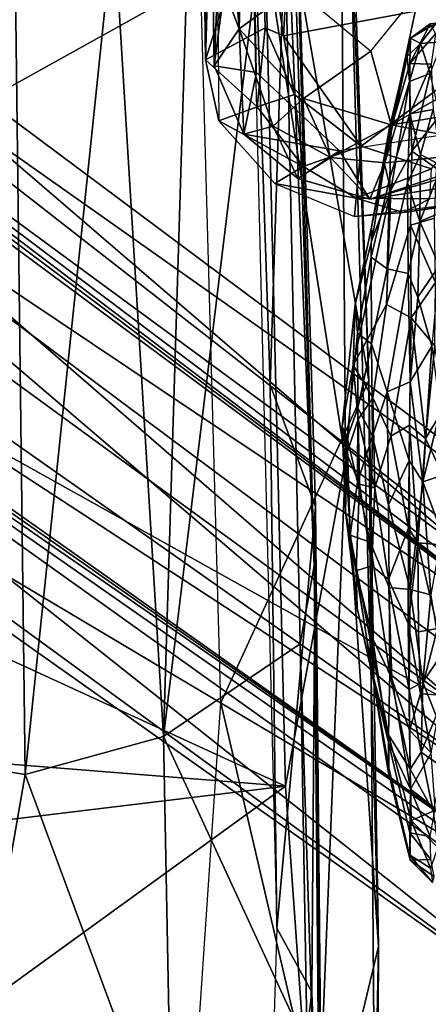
# Model space of a CAD drawing. Header units: millimetres. Extents: x -367 to 317, y -615 to 392.
# Tile 86 of 191: x 224 to 255, y -211 to -135. Entities that reach past the tile are written whole.
import ezdxf

# ---------------------------------------------------------------- set-up
doc = ezdxf.new("R2010")
doc.units = ezdxf.units.MM
doc.layers.add('Fbx_Root', color=7, linetype='Continuous', true_color=0x000000)
doc.styles.add('Default', font='arial.ttf')
doc.dimstyles.new('Default', dxfattribs={"dimscale": 10, "dimtxt": 2.5, "dimasz": 3, "dimexe": 1, "dimexo": 0.5, "dimgap": 0.8, "dimtad": 1, "dimtoh": 1, "dimzin": 1, "dimdsep": 46, "dimtxsty": 'Default', "dimcen": 2.5, "dimadec": 1, "dimazin": 1, "dimtfac": 1, "dimtdec": 4, "dimtix": 1, "dimtofl": 0, "dimtmove": 1, "dimatfit": 3, "dimfxl": 1, "dimtolj": 1, "dimtzin": 1, "dimarcsym": 0})

# ---------------------------------------------------------------- blocks, each defined once
blk = doc.blocks.new('*D1')
at = {"layer": 'Defpoints', "color": 0}
for p in [(-317.816, 295.28), (317.184, 295.28), (-317.816, -604.775)]:
    blk.add_point(p, dxfattribs=at)
at = {"layer": 'Fbx_Root', "color": 0, "lineweight": -2}
for p, q in [((-317.816, 290.28), (-317.816, -614.775)), ((317.184, 290.28), (317.184, -614.775)), ((287.184, -604.775), (-287.816, -604.775))]:
    blk.add_line(p, q, dxfattribs=at)
at = {"layer": 'Fbx_Root', "color": 0}
for points in [[(-287.816, -599.775), (-287.816, -609.775), (-317.816, -604.775)], [(287.184, -609.775), (287.184, -599.775), (317.184, -604.775)]]:
    blk.add_solid(points, dxfattribs=at)
at = {"layer": 'Fbx_Root', "color": 0, "insert": (-0.316, -584.012), "char_height": 25, "attachment_point": 5, "style": 'Default'}
blk.add_mtext('\\A1;635.00', dxfattribs=at)

msp = doc.modelspace()

# ---------------------------------------------------------------- linework, layer by layer
at = {"layer": 'Fbx_Root'}
for points in [[(34.945, -10.942, 150.2), (116.662, -71.068, 105.321), (270.96, -188.226, 97.509)], [(270.96, -188.226, 97.509), (162.973, -108.063, 129.371), (34.945, -10.942, 150.2)], [(237.77, -14.893, 623.466), (237.928, -138.477, 625.021), (237.144, -23.117, 623.948)], [(238.955, -143.148, 624.466), (237.928, -138.477, 625.021), (237.77, -14.893, 623.466)], [(237.144, -23.117, 623.948), (237.928, -138.477, 625.021), (237.059, -70.729, 625.385)], [(262.11, -200.619, 97.49), (20.39, -30.993, 150.774), (166.197, -132.568, 125.034)], [(20.39, -30.993, 150.774), (262.11, -200.619, 97.49), (140.212, -116.218, 99.721)], [(250.438, -163.063, 391.291), (236.113, -80.613, 392.891), (246.346, -59.801, 395.358)], [(246.346, -59.801, 395.358), (248.112, -95.443, 438.9), (250.438, -163.063, 391.291)], [(237.059, -70.729, 625.385), (237.928, -138.477, 625.021), (239.334, -90.441, 631.456)], [(116.662, -71.068, 105.321), (195.555, -122.433, 92.699), (271.741, -188.006, 77.433)], [(271.741, -188.006, 77.433), (270.96, -188.226, 97.509), (116.662, -71.068, 105.321)], [(270.455, -216.073, 73.82), (182.945, -146.553, 126.294), (73.468, -72.122, 140.687)], [(185.405, -155.808, 91.189), (270.455, -216.073, 73.82), (73.468, -72.122, 140.687)], [(236.113, -80.613, 392.891), (250.438, -163.063, 391.291), (239.105, -187.785, 387.051)], [(161.741, -140.419, 438.097), (179.715, -164.593, 437.624), (242.505, -129.675, 442.154), (176.979, -85.512, 439.616)], [(237.867, -91.544, 624.373), (238.579, -138.932, 624.061), (240.879, -85.587, 624.415)], [(241.827, -139.443, 624.031), (240.879, -85.587, 624.415), (238.579, -138.932, 624.061)], [(192.753, -135.785, 124.596), (262.886, -195.763, 101.975), (109.623, -87.723, 146.07)], [(109.623, -87.723, 146.07), (262.886, -195.763, 101.975), (166.197, -132.568, 125.034)], [(246.25, -177.268, 381.671), (243.476, -89.819, 386.43), (244.523, -112.364, 392.884)], [(243.476, -89.819, 386.43), (246.25, -177.268, 381.671), (243.754, -115.938, 384.046)], [(237.928, -138.477, 625.021), (242.199, -125.009, 638.583), (239.334, -90.441, 631.456)], [(237.867, -91.544, 624.373), (239.366, -133.073, 616.902), (238.579, -138.932, 624.061)], [(242.505, -129.675, 442.154), (248.652, -169.176, 436.714), (248.112, -95.443, 438.9)], [(251.166, -206.474, 429.33), (250.438, -163.063, 391.291), (248.112, -95.443, 438.9)], [(248.652, -169.176, 436.714), (251.166, -206.474, 429.33), (248.112, -95.443, 438.9)], [(257.762, -188.35, 107.143), (134.293, -98.142, 143.989), (182.945, -146.553, 126.294)], [(257.762, -188.35, 107.143), (165.204, -108.003, 135.209), (134.293, -98.142, 143.989)], [(237.417, -102.185, 380.126), (234.711, -190.365, 372.455), (230.905, -127.931, 374.377)], [(237.417, -102.185, 380.126), (243.754, -115.938, 384.046), (234.711, -190.365, 372.455)], [(240.948, -106.167, 393.411), (242.87, -163.399, 390.155), (244.523, -112.364, 392.884)], [(240.948, -106.167, 393.411), (243.386, -205.051, 385.909), (242.87, -163.399, 390.155)], [(270.96, -188.226, 97.509), (192.753, -135.785, 124.596), (162.973, -108.063, 129.371)], [(280.198, -192.611, 100.261), (191.092, -122.983, 114.321), (165.204, -108.003, 135.209)], [(165.204, -108.003, 135.209), (257.762, -188.35, 107.143), (280.198, -192.611, 100.261)], [(246.359, -172.766, 389.042), (244.523, -112.364, 392.884), (242.87, -163.399, 390.155)], [(246.25, -177.268, 381.671), (244.523, -112.364, 392.884), (246.359, -172.766, 389.042)], [(262.026, -201.45, 76.739), (185.405, -155.808, 91.189), (140.212, -116.218, 99.721)], [(140.212, -116.218, 99.721), (262.11, -200.619, 97.49), (262.026, -201.45, 76.739)], [(245.186, -183.268, 379.17), (234.711, -190.365, 372.455), (243.754, -115.938, 384.046)], [(245.186, -183.268, 379.17), (243.754, -115.938, 384.046), (246.25, -177.268, 381.671)], [(239.366, -133.073, 616.902), (239.002, -116.945, 617.776), (240.506, -136.101, 615.917)], [(239.002, -116.945, 617.776), (240.974, -119.089, 616.005), (240.506, -136.101, 615.917)], [(240.974, -119.089, 616.005), (250.87, -128.492, 615.644), (240.506, -136.101, 615.917)], [(195.555, -122.433, 92.699), (191.092, -122.983, 114.321), (287.294, -190.95, 74.536)], [(191.092, -122.983, 114.321), (280.198, -192.611, 100.261), (287.294, -190.95, 74.536)], [(287.294, -190.95, 74.536), (271.741, -188.006, 77.433), (195.555, -122.433, 92.699)], [(223.282, -124.887, 369.819), (224.118, -193.278, 366.93), (217.029, -192.157, 363.892)], [(230.905, -127.931, 374.377), (224.118, -193.278, 366.93), (223.282, -124.887, 369.819)], [(242.199, -125.009, 638.583), (237.928, -138.477, 625.021), (242.485, -136.036, 638.479)], [(243.889, -136.651, 639.925), (242.199, -125.009, 638.583), (242.485, -136.036, 638.479)], [(244.531, -125.434, 640.354), (242.199, -125.009, 638.583), (243.889, -136.651, 639.925)], [(266.978, -132.292, 640.732), (244.531, -125.434, 640.354), (243.889, -136.651, 639.925)], [(230.905, -127.931, 374.377), (234.711, -190.365, 372.455), (224.118, -193.278, 366.93)], [(252.141, -143.464, 615.777), (254.311, -133.196, 615.561), (279.273, -128.129, 615.393)], [(252.141, -143.464, 615.777), (279.273, -128.129, 615.393), (271.475, -140.304, 615.794)], [(244.787, -132.961, 615.772), (240.506, -136.101, 615.917), (250.87, -128.492, 615.644)], [(244.065, -194.167, 436.892), (242.505, -129.675, 442.154), (179.715, -164.593, 437.624)], [(244.065, -194.167, 436.892), (248.652, -169.176, 436.714), (242.505, -129.675, 442.154)], [(166.197, -132.568, 125.034), (262.886, -195.763, 101.975), (262.11, -200.619, 97.49)], [(249.835, -145.1, 639.598), (266.978, -132.292, 640.732), (243.889, -136.651, 639.925)], [(266.978, -132.292, 640.732), (249.835, -145.1, 639.598), (255.231, -146.84, 639.484)], [(239.366, -133.073, 616.902), (240.506, -136.101, 615.917), (238.579, -138.932, 624.061)], [(240.506, -136.101, 615.917), (244.787, -132.961, 615.772), (250.595, -137.812, 615.676), (245.442, -141.435, 615.857)], [(250.595, -137.812, 615.676), (254.311, -133.196, 615.561), (252.141, -143.464, 615.777)], [(262.886, -195.763, 101.975), (192.753, -135.785, 124.596), (266.544, -190.905, 101.405)], [(266.544, -190.905, 101.405), (192.753, -135.785, 124.596), (270.96, -188.226, 97.509)], [(253.574, -138.763, 22.671), (253.634, -136.83, 33.239), (255.121, -135.728, 29.845)], [(253.574, -138.763, 22.671), (255.121, -135.728, 29.845), (255.54, -136.483, 24.949)], [(253.634, -136.83, 33.239), (254.378, -137.23, 41.452), (255.602, -135.68, 36.74)], [(255.121, -135.728, 29.845), (253.634, -136.83, 33.239), (255.602, -135.68, 36.74)], [(254.378, -137.23, 41.452), (256.087, -137.097, 43.18), (255.602, -135.68, 36.74)], [(241.892, -142.075, 633.457), (242.485, -136.036, 638.479), (237.928, -138.477, 625.021)], [(238.579, -138.932, 624.061), (240.506, -136.101, 615.917), (240.864, -144.187, 623.956)], [(240.506, -136.101, 615.917), (243.108, -143.556, 619.882), (240.864, -144.187, 623.956)], [(245.442, -141.435, 615.857), (243.108, -143.556, 619.882), (240.506, -136.101, 615.917)], [(244.73, -141.131, 639.124), (242.485, -136.036, 638.479), (241.892, -142.075, 633.457)], [(242.485, -136.036, 638.479), (244.73, -141.131, 639.124), (243.889, -136.651, 639.925)], [(253.574, -138.763, 22.671), (255.54, -136.483, 24.949), (255.205, -138.805, 18.763)], [(244.73, -141.131, 639.124), (249.835, -145.1, 639.598), (243.889, -136.651, 639.925)], [(253.374, -138.232, 38.623), (253.634, -136.83, 33.239), (252.006, -143.687, 32.771)], [(252.142, -143.751, 26.788), (252.006, -143.687, 32.771), (253.634, -136.83, 33.239)], [(253.634, -136.83, 33.239), (253.574, -138.763, 22.671), (252.142, -143.751, 26.788)], [(253.374, -138.232, 38.623), (254.378, -137.23, 41.452), (253.634, -136.83, 33.239)], [(253.374, -138.232, 38.623), (253.545, -140.134, 46.55), (254.378, -137.23, 41.452)], [(254.378, -137.23, 41.452), (253.545, -140.134, 46.55), (255.123, -139.534, 48.883)], [(254.378, -137.23, 41.452), (255.123, -139.534, 48.883), (256.087, -137.097, 43.18)], [(245.442, -141.435, 615.857), (250.595, -137.812, 615.676), (252.141, -143.464, 615.777)], [(237.928, -138.477, 625.021), (238.955, -143.148, 624.466), (241.892, -142.075, 633.457)], [(253.374, -138.232, 38.623), (252.006, -143.687, 32.771), (251.624, -146.452, 39.484)], [(253.545, -140.134, 46.55), (253.374, -138.232, 38.623), (251.624, -146.452, 39.484)], [(253.574, -138.763, 22.671), (253.565, -142.62, 15.303), (252.053, -147.539, 19.248), (252.142, -143.751, 26.788)], [(253.565, -142.62, 15.303), (253.574, -138.763, 22.671), (255.205, -138.805, 18.763)], [(253.565, -142.62, 15.303), (255.205, -138.805, 18.763), (255.357, -142.281, 13.037)], [(238.579, -138.932, 624.061), (240.864, -144.187, 623.956), (241.827, -139.443, 624.031)], [(248.188, -145.458, 623.936), (241.827, -139.443, 624.031), (240.864, -144.187, 623.956)], [(253.545, -140.134, 46.55), (253.728, -145.476, 55.091), (255.123, -139.534, 48.883)], [(255.123, -139.534, 48.883), (253.728, -145.476, 55.091), (255.872, -142.76, 53.743)], [(253.545, -140.134, 46.55), (251.624, -146.452, 39.484), (252.12, -148.474, 49.014)], [(253.728, -145.476, 55.091), (253.545, -140.134, 46.55), (252.12, -148.474, 49.014)], [(271.475, -140.304, 615.794), (261.933, -145.342, 619.658), (252.141, -143.464, 615.777)], [(241.892, -142.075, 633.457), (245.408, -146.665, 633.43), (244.73, -141.131, 639.124)], [(249.835, -145.1, 639.598), (244.73, -141.131, 639.124), (245.408, -146.665, 633.43)], [(279.759, -140.63, 624.012), (248.188, -145.458, 623.936), (250.507, -149.16, 623.87)], [(250.507, -149.16, 623.87), (271.62, -145.832, 623.932), (279.759, -140.63, 624.012)], [(245.442, -141.435, 615.857), (247.495, -145.983, 619.677), (243.108, -143.556, 619.882)], [(252.141, -143.464, 615.777), (247.495, -145.983, 619.677), (245.442, -141.435, 615.857)], [(245.408, -146.665, 633.43), (241.892, -142.075, 633.457), (238.955, -143.148, 624.466)], [(252.053, -147.539, 19.248), (253.565, -142.62, 15.303), (253.4, -147.908, 10.056), (251.835, -154.5, 13.421)], [(253.4, -147.908, 10.056), (253.565, -142.62, 15.303), (254.391, -145.742, 9.964)], [(254.391, -145.742, 9.964), (253.565, -142.62, 15.303), (255.357, -142.281, 13.037)], [(254.391, -145.742, 9.964), (255.357, -142.281, 13.037), (256.024, -146.614, 8.365)], [(238.955, -143.148, 624.466), (243.243, -147.956, 624.46), (245.408, -146.665, 633.43)], [(253.728, -145.476, 55.091), (255.606, -146.817, 57.943), (255.872, -142.76, 53.743)], [(240.864, -144.187, 623.956), (243.108, -143.556, 619.882), (245.006, -147.582, 623.902)], [(247.495, -145.983, 619.677), (245.006, -147.582, 623.902), (243.108, -143.556, 619.882)], [(247.495, -145.983, 619.677), (252.141, -143.464, 615.777), (251.652, -146.377, 619.24)], [(250.615, -153.624, 24.317), (250.642, -151.321, 31.971), (252.142, -143.751, 26.788), (252.053, -147.539, 19.248)], [(252.006, -143.687, 32.771), (252.142, -143.751, 26.788), (250.642, -151.321, 31.971)], [(251.624, -146.452, 39.484), (252.006, -143.687, 32.771), (250.642, -151.321, 31.971)], [(261.933, -145.342, 619.658), (251.652, -146.377, 619.24), (252.141, -143.464, 615.777)], [(240.864, -144.187, 623.956), (245.006, -147.582, 623.902), (248.188, -145.458, 623.936)], [(245.006, -147.582, 623.902), (250.507, -149.16, 623.87), (248.188, -145.458, 623.936)], [(245.408, -146.665, 633.43), (249.455, -149.078, 633.107), (249.835, -145.1, 639.598)], [(255.231, -146.84, 639.484), (249.835, -145.1, 639.598), (249.455, -149.078, 633.107)], [(250.507, -149.16, 623.87), (261.933, -145.342, 619.658), (271.62, -145.832, 623.932)], [(251.652, -146.377, 619.24), (261.933, -145.342, 619.658), (250.507, -149.16, 623.87)], [(252.12, -148.474, 49.014), (251.791, -157.23, 54.224), (253.629, -151.149, 59.519), (253.728, -145.476, 55.091)], [(255.453, -150.613, 60.764), (255.606, -146.817, 57.943), (253.728, -145.476, 55.091), (253.629, -151.149, 59.519)], [(245.006, -147.582, 623.902), (247.495, -145.983, 619.677), (250.507, -149.16, 623.87)], [(251.652, -146.377, 619.24), (250.507, -149.16, 623.87), (247.495, -145.983, 619.677)], [(253.4, -147.908, 10.056), (254.391, -145.742, 9.964), (254.334, -150.882, 5.86)], [(254.334, -150.882, 5.86), (254.391, -145.742, 9.964), (256.024, -146.614, 8.365)], [(270.455, -216.073, 73.82), (267.136, -206.7, 100.855), (182.945, -146.553, 126.294)], [(182.945, -146.553, 126.294), (267.136, -206.7, 100.855), (257.762, -188.35, 107.143)], [(249.455, -149.078, 633.107), (245.408, -146.665, 633.43), (243.243, -147.956, 624.46)], [(249.455, -149.078, 633.107), (255.111, -149.141, 634.719), (255.231, -146.84, 639.484)], [(250.642, -151.321, 31.971), (250.68, -152.222, 38.975), (251.624, -146.452, 39.484)], [(252.12, -148.474, 49.014), (251.624, -146.452, 39.484), (250.68, -152.222, 38.975)], [(254.334, -150.882, 5.86), (256.024, -146.614, 8.365), (256.069, -150.132, 5.668)], [(243.243, -147.956, 624.46), (249.338, -150.482, 624.433), (249.455, -149.078, 633.107)], [(252.053, -147.539, 19.248), (251.835, -154.5, 13.421), (250.615, -153.624, 24.317)], [(253.4, -147.908, 10.056), (253.454, -154.864, 5.203), (251.835, -154.5, 13.421)], [(255.111, -149.141, 634.719), (253.062, -150.178, 630.724), (269.616, -147.607, 631.332)], [(265.276, -148.469, 624.35), (269.616, -147.607, 631.332), (253.062, -150.178, 630.724)], [(253.454, -154.864, 5.203), (253.4, -147.908, 10.056), (254.334, -150.882, 5.86)], [(251.791, -157.23, 54.224), (252.12, -148.474, 49.014), (249.233, -161.89, 40.313)], [(252.12, -148.474, 49.014), (250.68, -152.222, 38.975), (249.375, -157.21, 33.704), (249.233, -161.89, 40.313)], [(253.062, -150.178, 630.724), (249.338, -150.482, 624.433), (265.276, -148.469, 624.35)], [(253.062, -150.178, 630.724), (249.455, -149.078, 633.107), (249.338, -150.482, 624.433)], [(253.062, -150.178, 630.724), (255.111, -149.141, 634.719), (249.455, -149.078, 633.107)], [(254.334, -150.882, 5.86), (256.069, -150.132, 5.668), (255.808, -154.265, 3.294)], [(253.454, -154.864, 5.203), (254.334, -150.882, 5.86), (254.197, -156.668, 3.088)], [(253.629, -151.149, 59.519), (255.527, -155.55, 63.463), (255.453, -150.613, 60.764)], [(254.197, -156.668, 3.088), (254.334, -150.882, 5.86), (255.808, -154.265, 3.294)], [(250.615, -153.624, 24.317), (249.56, -159.451, 24.936), (249.375, -157.21, 33.704), (250.642, -151.321, 31.971)], [(250.642, -151.321, 31.971), (249.375, -157.21, 33.704), (250.68, -152.222, 38.975)], [(251.791, -157.23, 54.224), (253.668, -158.272, 63.178), (253.629, -151.149, 59.519)], [(253.629, -151.149, 59.519), (253.668, -158.272, 63.178), (255.527, -155.55, 63.463)], [(250.64, -160.251, 17.947), (249.56, -159.451, 24.936), (250.615, -153.624, 24.317)], [(251.835, -154.5, 13.421), (250.64, -160.251, 17.947), (250.615, -153.624, 24.317)], [(251.84, -163.942, 9.204), (250.64, -160.251, 17.947), (251.835, -154.5, 13.421), (253.454, -154.864, 5.203)], [(254.197, -156.668, 3.088), (255.808, -154.265, 3.294), (255.255, -160.438, 1.061)], [(253.454, -154.864, 5.203), (253.602, -163.169, 1.984), (251.84, -163.942, 9.204)], [(253.602, -163.169, 1.984), (253.454, -154.864, 5.203), (254.197, -156.668, 3.088)], [(270.455, -216.073, 73.82), (185.405, -155.808, 91.189), (262.026, -201.45, 76.739)], [(253.668, -158.272, 63.178), (255.479, -160.415, 65.04), (255.527, -155.55, 63.463)], [(253.602, -163.169, 1.984), (254.197, -156.668, 3.088), (255.255, -160.438, 1.061)], [(248.392, -166.594, 32.395), (249.375, -157.21, 33.704), (249.56, -159.451, 24.936), (248.785, -167.468, 26.939)], [(248.392, -166.594, 32.395), (249.233, -161.89, 40.313), (249.375, -157.21, 33.704)], [(249.233, -161.89, 40.313), (250.732, -164.408, 50.19), (251.791, -157.23, 54.224)], [(251.791, -157.23, 54.224), (250.732, -164.408, 50.19), (252.108, -167.341, 58.644), (253.668, -158.272, 63.178)], [(253.558, -166.496, 64.445), (253.668, -158.272, 63.178), (252.108, -167.341, 58.644)], [(253.668, -158.272, 63.178), (253.558, -166.496, 64.445), (254.766, -167.519, 65.787)], [(253.668, -158.272, 63.178), (254.766, -167.519, 65.787), (255.479, -160.415, 65.04)], [(248.785, -167.468, 26.939), (249.56, -159.451, 24.936), (249.594, -165.193, 21.378)], [(249.56, -159.451, 24.936), (250.64, -160.251, 17.947), (249.594, -165.193, 21.378)], [(250.707, -167.342, 15.64), (249.594, -165.193, 21.378), (250.64, -160.251, 17.947)], [(250.707, -167.342, 15.64), (250.64, -160.251, 17.947), (251.84, -163.942, 9.204)], [(253.602, -163.169, 1.984), (255.255, -160.438, 1.061), (254.559, -170.85, 0.494)], [(254.559, -170.85, 0.494), (255.255, -160.438, 1.061), (255.887, -165.429, 0.2)], [(255.479, -160.415, 65.04), (254.766, -167.519, 65.787), (256.225, -165.126, 65.949)], [(248.742, -168.689, 39.102), (249.233, -161.89, 40.313), (248.392, -166.594, 32.395)], [(248.742, -168.689, 39.102), (249.617, -166.024, 45.163), (249.233, -161.89, 40.313)], [(249.617, -166.024, 45.163), (250.732, -164.408, 50.19), (249.233, -161.89, 40.313)], [(251.032, -239.061, 381.362), (239.105, -187.785, 387.051), (250.438, -163.063, 391.291)], [(242.87, -163.399, 390.155), (243.386, -205.051, 385.909), (246.359, -172.766, 389.042)], [(250.438, -163.063, 391.291), (251.166, -206.474, 429.33), (251.032, -239.061, 381.362)], [(253.602, -163.169, 1.984), (253.52, -169.205, 1.819), (251.84, -163.942, 9.204)], [(254.559, -170.85, 0.494), (253.52, -169.205, 1.819), (253.602, -163.169, 1.984)], [(250.732, -164.408, 50.19), (249.617, -166.024, 45.163), (250.905, -171.295, 51.592)], [(250.707, -167.342, 15.64), (251.84, -163.942, 9.204), (251.935, -172.608, 8.854)], [(250.732, -164.408, 50.19), (250.905, -171.295, 51.592), (252.108, -167.341, 58.644)], [(251.935, -172.608, 8.854), (251.84, -163.942, 9.204), (253.52, -169.205, 1.819)], [(244.065, -194.167, 436.892), (179.715, -164.593, 437.624), (117.934, -184.084, 435.838)], [(248.785, -167.468, 26.939), (249.594, -165.193, 21.378), (249.555, -170.867, 21.235)], [(249.594, -165.193, 21.378), (250.707, -167.342, 15.64), (249.555, -170.867, 21.235)], [(254.766, -167.519, 65.787), (256.047, -170.181, 66.051), (256.225, -165.126, 65.949)], [(249.717, -171.018, 45.668), (249.617, -166.024, 45.163), (248.742, -168.689, 39.102)], [(249.717, -171.018, 45.668), (250.905, -171.295, 51.592), (249.617, -166.024, 45.163)], [(254.559, -170.85, 0.494), (255.887, -165.429, 0.2), (256.103, -170.325, 0.079)], [(248.392, -166.594, 32.395), (248.652, -173.136, 34.759), (248.742, -168.689, 39.102)], [(248.392, -166.594, 32.395), (248.785, -167.468, 26.939), (248.998, -174.932, 27.568), (248.652, -173.136, 34.759)], [(253.482, -174.385, 63.559), (253.558, -166.496, 64.445), (252.108, -167.341, 58.644)], [(253.558, -166.496, 64.445), (253.482, -174.385, 63.559), (254.192, -175.513, 64.633)], [(253.558, -166.496, 64.445), (254.192, -175.513, 64.633), (254.766, -167.519, 65.787)], [(248.785, -167.468, 26.939), (249.555, -170.867, 21.235), (248.998, -174.932, 27.568)], [(250.54, -175.469, 17.717), (249.555, -170.867, 21.235), (250.707, -167.342, 15.64)], [(251.935, -172.608, 8.854), (251.989, -178.947, 10.482), (250.54, -175.469, 17.717), (250.707, -167.342, 15.64)], [(251.941, -178.318, 55.705), (253.482, -174.385, 63.559), (252.108, -167.341, 58.644), (250.905, -171.295, 51.592)], [(254.766, -167.519, 65.787), (254.192, -175.513, 64.633), (255.726, -175.648, 65.354), (256.047, -170.181, 66.051)], [(248.742, -168.689, 39.102), (248.652, -173.136, 34.759), (249.471, -177.656, 40.622), (249.717, -171.018, 45.668)], [(244.065, -194.167, 436.892), (246.346, -226.615, 432.549), (248.652, -169.176, 436.714)], [(246.346, -226.615, 432.549), (251.166, -206.474, 429.33), (248.652, -169.176, 436.714)], [(253.52, -169.205, 1.819), (253.597, -179.086, 3.282), (251.935, -172.608, 8.854)], [(253.597, -179.086, 3.282), (253.52, -169.205, 1.819), (254.559, -170.85, 0.494)], [(254.559, -170.85, 0.494), (256.103, -170.325, 0.079), (256.036, -174.783, 0.652)], [(249.555, -170.867, 21.235), (250.54, -175.469, 17.717), (248.998, -174.932, 27.568)], [(249.471, -177.656, 40.622), (250.662, -177.279, 48.102), (249.717, -171.018, 45.668)], [(250.905, -171.295, 51.592), (249.717, -171.018, 45.668), (250.662, -177.279, 48.102)], [(251.941, -178.318, 55.705), (250.905, -171.295, 51.592), (250.662, -177.279, 48.102)], [(253.597, -179.086, 3.282), (254.559, -170.85, 0.494), (255.189, -179.491, 1.953)], [(255.189, -179.491, 1.953), (254.559, -170.85, 0.494), (256.036, -174.783, 0.652)], [(246.058, -209.974, 385.303), (246.359, -172.766, 389.042), (243.386, -205.051, 385.909)], [(246.934, -234.315, 380.775), (246.359, -172.766, 389.042), (246.058, -209.974, 385.303)], [(246.72, -232.517, 374.236), (246.25, -177.268, 381.671), (246.359, -172.766, 389.042)], [(246.72, -232.517, 374.236), (246.359, -172.766, 389.042), (246.934, -234.315, 380.775)], [(251.989, -178.947, 10.482), (251.935, -172.608, 8.854), (253.597, -179.086, 3.282)], [(248.652, -173.136, 34.759), (249.533, -180.524, 32.636), (249.471, -177.656, 40.622)], [(248.652, -173.136, 34.759), (248.998, -174.932, 27.568), (249.533, -180.524, 32.636)], [(248.998, -174.932, 27.568), (250.678, -185.426, 28.916), (249.533, -180.524, 32.636)], [(248.998, -174.932, 27.568), (250.54, -175.469, 17.717), (252.051, -185.564, 14.568), (251.935, -190.229, 21.359)], [(248.998, -174.932, 27.568), (251.935, -190.229, 21.359), (250.678, -185.426, 28.916)], [(253.451, -181.704, 61.245), (253.482, -174.385, 63.559), (251.941, -178.318, 55.705)], [(253.482, -174.385, 63.559), (253.451, -181.704, 61.245), (254.192, -175.513, 64.633)], [(251.989, -178.947, 10.482), (252.051, -185.564, 14.568), (250.54, -175.469, 17.717)], [(253.451, -181.704, 61.245), (254.247, -182.329, 62.268), (254.192, -175.513, 64.633)], [(254.192, -175.513, 64.633), (254.247, -182.329, 62.268), (255.703, -182.094, 63.216)], [(254.192, -175.513, 64.633), (255.703, -182.094, 63.216), (255.726, -175.648, 65.354)], [(246.25, -177.268, 381.671), (246.72, -232.517, 374.236), (245.186, -183.268, 379.17)], [(250.662, -177.279, 48.102), (249.471, -177.656, 40.622), (250.712, -182.823, 43.282)], [(250.662, -177.279, 48.102), (250.712, -182.823, 43.282), (252.189, -185.911, 52.195), (251.941, -178.318, 55.705)], [(250.712, -182.823, 43.282), (249.471, -177.656, 40.622), (250.731, -185.849, 36.544)], [(249.533, -180.524, 32.636), (250.731, -185.849, 36.544), (249.471, -177.656, 40.622)], [(253.451, -181.704, 61.245), (251.941, -178.318, 55.705), (252.189, -185.911, 52.195), (253.552, -189.877, 56.076)], [(251.989, -178.947, 10.482), (253.597, -179.086, 3.282), (253.526, -186.761, 7.626)], [(252.051, -185.564, 14.568), (251.989, -178.947, 10.482), (253.526, -186.761, 7.626)], [(253.526, -186.761, 7.626), (253.597, -179.086, 3.282), (254.559, -186.19, 5.8)], [(253.597, -179.086, 3.282), (255.189, -179.491, 1.953), (254.559, -186.19, 5.8)], [(254.559, -186.19, 5.8), (255.189, -179.491, 1.953), (255.914, -184.203, 3.96)], [(250.731, -185.849, 36.544), (249.533, -180.524, 32.636), (250.678, -185.426, 28.916)], [(253.451, -181.704, 61.245), (253.552, -189.877, 56.076), (254.381, -187.1, 59.659)], [(253.451, -181.704, 61.245), (254.381, -187.1, 59.659), (254.247, -182.329, 62.268)], [(254.247, -182.329, 62.268), (254.381, -187.1, 59.659), (255.703, -182.094, 63.216)], [(255.703, -182.094, 63.216), (254.381, -187.1, 59.659), (256.047, -187.201, 60.314)], [(245.699, -214.199, 375.585), (234.711, -190.365, 372.455), (245.186, -183.268, 379.17)], [(245.699, -214.199, 375.585), (245.186, -183.268, 379.17), (246.72, -232.517, 374.236)], [(251.929, -190.815, 43.801), (253.615, -194.398, 51.16), (252.189, -185.911, 52.195), (250.712, -182.823, 43.282)], [(250.712, -182.823, 43.282), (250.731, -185.849, 36.544), (251.929, -190.815, 43.801)], [(152.646, -205.241, 434.256), (244.065, -194.167, 436.892), (117.934, -184.084, 435.838)], [(254.559, -186.19, 5.8), (255.914, -184.203, 3.96), (255.58, -188.77, 6.987)], [(250.678, -185.426, 28.916), (251.973, -192.768, 28.305), (251.902, -193.014, 34.475), (250.731, -185.849, 36.544)], [(251.935, -190.229, 21.359), (251.973, -192.768, 28.305), (250.678, -185.426, 28.916)], [(251.935, -190.229, 21.359), (252.051, -185.564, 14.568), (253.59, -192.87, 13.102)], [(253.526, -186.761, 7.626), (253.59, -192.87, 13.102), (252.051, -185.564, 14.568)], [(251.902, -193.014, 34.475), (251.929, -190.815, 43.801), (250.731, -185.849, 36.544)], [(253.615, -194.398, 51.16), (253.552, -189.877, 56.076), (252.189, -185.911, 52.195)], [(254.431, -191.559, 10.205), (253.526, -186.761, 7.626), (254.559, -186.19, 5.8)], [(254.431, -191.559, 10.205), (254.559, -186.19, 5.8), (255.58, -188.77, 6.987)], [(253.59, -192.87, 13.102), (253.526, -186.761, 7.626), (254.431, -191.559, 10.205)], [(254.381, -187.1, 59.659), (253.552, -189.877, 56.076), (255.206, -191.615, 56.647)], [(254.381, -187.1, 59.659), (255.206, -191.615, 56.647), (256.047, -187.201, 60.314)], [(239.105, -187.785, 387.051), (251.032, -239.061, 381.362), (235.351, -243.252, 376.619)], [(254.431, -191.559, 10.205), (255.58, -188.77, 6.987), (256.071, -192.711, 10.52)], [(251.935, -190.229, 21.359), (253.664, -196.813, 18.71), (253.555, -199.429, 26.767), (251.973, -192.768, 28.305)], [(253.59, -192.87, 13.102), (253.664, -196.813, 18.71), (251.935, -190.229, 21.359)], [(253.552, -189.877, 56.076), (253.615, -194.398, 51.16), (255.206, -191.615, 56.647)], [(234.711, -190.365, 372.455), (235.351, -223.601, 369.171), (224.118, -193.278, 366.93)], [(245.699, -214.199, 375.585), (235.351, -223.601, 369.171), (234.711, -190.365, 372.455)], [(251.929, -190.815, 43.801), (251.902, -193.014, 34.475), (253.597, -199.851, 37.076), (253.575, -197.757, 44.688)], [(251.929, -190.815, 43.801), (253.575, -197.757, 44.688), (253.615, -194.398, 51.16)], [(253.59, -192.87, 13.102), (254.431, -191.559, 10.205), (255.353, -196.081, 14.886)], [(253.615, -194.398, 51.16), (255.517, -195.894, 51.658), (255.206, -191.615, 56.647)], [(255.353, -196.081, 14.886), (254.431, -191.559, 10.205), (256.071, -192.711, 10.52)], [(224.118, -193.278, 366.93), (218.487, -225.632, 362.194), (217.029, -192.157, 363.892)], [(251.902, -193.014, 34.475), (251.973, -192.768, 28.305), (253.555, -199.429, 26.767)], [(253.555, -199.429, 26.767), (253.597, -199.851, 37.076), (251.902, -193.014, 34.475)], [(253.664, -196.813, 18.71), (253.59, -192.87, 13.102), (255.353, -196.081, 14.886)], [(218.487, -225.632, 362.194), (224.118, -193.278, 366.93), (235.351, -223.601, 369.171)], [(152.646, -205.241, 434.256), (188.482, -234.471, 430.474), (244.065, -194.167, 436.892)], [(246.346, -226.615, 432.549), (244.065, -194.167, 436.892), (188.482, -234.471, 430.474)], [(253.615, -194.398, 51.16), (253.575, -197.757, 44.688), (255.128, -198.027, 47.74)], [(253.615, -194.398, 51.16), (255.128, -198.027, 47.74), (255.517, -195.894, 51.658)], [(253.664, -196.813, 18.71), (255.353, -196.081, 14.886), (255.713, -198.884, 19.941)], [(253.555, -199.429, 26.767), (253.664, -196.813, 18.71), (255.146, -200.463, 24.853)], [(255.146, -200.463, 24.853), (253.664, -196.813, 18.71), (255.713, -198.884, 19.941)], [(253.575, -197.757, 44.688), (253.597, -199.851, 37.076), (255.178, -199.787, 43.625)], [(253.575, -197.757, 44.688), (255.178, -199.787, 43.625), (255.128, -198.027, 47.74)], [(255.311, -201.558, 31.134), (253.555, -199.429, 26.767), (255.146, -200.463, 24.853)], [(253.555, -199.429, 26.767), (255.311, -201.558, 31.134), (253.597, -199.851, 37.076)], [(253.597, -199.851, 37.076), (255.424, -201.099, 38.62), (255.178, -199.787, 43.625)], [(255.424, -201.099, 38.62), (253.597, -199.851, 37.076), (255.311, -201.558, 31.134)], [(242.262, -241.377, 379.554), (246.058, -209.974, 385.303), (243.386, -205.051, 385.909)], [(251.166, -206.474, 429.33), (246.346, -226.615, 432.549), (250.149, -260.118, 420.913)], [(250.149, -260.118, 420.913), (251.032, -239.061, 381.362), (251.166, -206.474, 429.33)], [(246.934, -234.315, 380.775), (246.058, -209.974, 385.303), (242.262, -241.377, 379.554)]]:
    msp.add_3dface(points, dxfattribs=at)

# ---------------------------------------------------------------- dimensions: what is measured, and where the dimension line sits
dim = msp.add_linear_dim(base=(-317.816, -604.775), p1=(317.184, 295.28), p2=(-317.816, 295.28), angle=180, dimstyle='Default', override={"dimscale": 10, "dimtxt": 2.5, "dimasz": 3, "dimexe": 1, "dimexo": 0.5, "dimgap": 0.8, "dimtad": 1, "dimtih": 0, "dimtoh": 0, "dimdec": 2, "dimlfac": 1, "dimzin": 1, "dimtxsty": 'Default', "dimsah": 0, "dimcen": 2.5, "dimadec": 1, "dimazin": 1, "dimtix": 0, "dimtmove": 0, "dimtzin": 1}, dxfattribs=at)
dim.commit()
dim.dimension.update_dxf_attribs({"geometry": '*D1', "text_midpoint": (-0.316, -584.012)})

doc.saveas('drawing.dxf')
